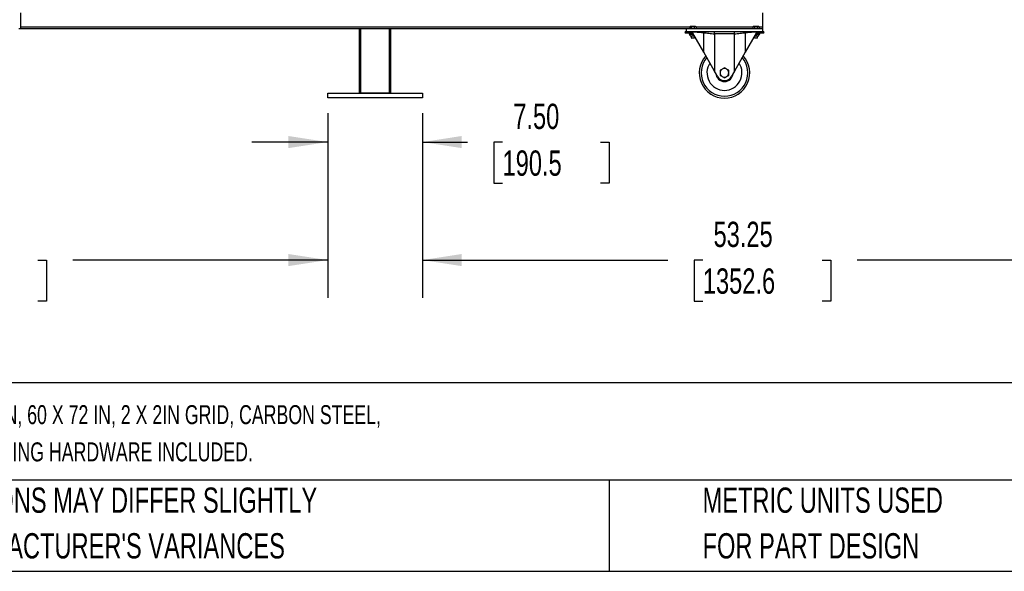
# Model space of a CAD drawing. Header units: inches. Extents: x 0.2 to 10.8, y 0.2 to 8.2.
# Tile 8 of 50: x 2.8 to 6.1, y 0.2 to 2.1. Entities that reach past the tile are written whole.
import ezdxf

# ---------------------------------------------------------------- set-up
doc = ezdxf.new("R2010")
doc.units = ezdxf.units.IN
doc.header["$MEASUREMENT"] = 0
doc.layers.add('DIMENSIONS', color=140, linetype='Continuous', lineweight=25)
doc.layers.add('TEXT', color=140, linetype='Continuous', lineweight=25)
doc.styles.add('SLDTEXTSTYLE0', font='TXT', dxfattribs={"width": 0.7})
doc.dimstyles.new('SLDDIMSTYLE0', dxfattribs={"dimtxt": 0.084961, "dimasz": 0.13, "dimexe": 0, "dimexo": 0.0625, "dimgap": 0.02124, "dimtad": 0, "dimtih": 1, "dimtoh": 1, "dimlfac": 24, "dimrnd": 1e-09, "dimzin": 12, "dimdsep": 46, "dimtxsty": 'SLDTEXTSTYLE0', "dimsah": 1, "dimcen": 0.09, "dimadec": 0, "dimazin": 3, "dimtfac": 1, "dimtofl": 0, "dimtmove": 0, "dimatfit": 3, "dimfxl": 0, "dimfrac": 2, "dimtolj": 1, "dimtzin": 12, "dimarcsym": 0})
doc.dimstyles.new('SLDDIMSTYLE1', dxfattribs={"dimtxt": 0.084961, "dimasz": 0.13, "dimexe": 0, "dimexo": 0.0625, "dimgap": 0.02124, "dimtad": 0, "dimtih": 1, "dimtoh": 1, "dimlfac": 24, "dimrnd": 1e-09, "dimzin": 4, "dimdsep": 46, "dimtxsty": 'SLDTEXTSTYLE0', "dimsah": 1, "dimcen": 0.09, "dimadec": 0, "dimazin": 1, "dimtfac": 1, "dimtmove": 0, "dimatfit": 0, "dimfxl": 0, "dimfrac": 2, "dimtolj": 1, "dimtzin": 12, "dimarcsym": 0})

# ---------------------------------------------------------------- blocks, each defined once
blk = doc.blocks.new('_D_2')
at = {"layer": 'DIMENSIONS'}
for p, q in [((1.6025, 1.7607), (1.6025, 1.151)), ((3.8213, 1.7607), (3.8213, 1.151)), ((1.6025, 1.276), (2.3563, 1.276)), ((2.4714, 1.276), (2.4429, 1.276)), ((2.4429, 1.276), (2.4429, 1.141)), ((2.8652, 1.276), (2.8937, 1.276)), ((2.8937, 1.276), (2.8937, 1.141)), ((3.8213, 1.276), (2.9803, 1.276)), ((2.4429, 1.141), (2.4714, 1.141)), ((2.8937, 1.141), (2.8652, 1.141))]:
    blk.add_line(p, q, dxfattribs=at)
for points in [[(1.6025, 1.276), (1.7325, 1.256), (1.7325, 1.296)], [(3.8213, 1.276), (3.6913, 1.296), (3.6913, 1.256)]]:
    blk.add_solid(points, dxfattribs=at)
at = {"layer": 'DIMENSIONS', "char_height": 0.08333, "attachment_point": 1, "style": 'SLDTEXTSTYLE0'}
for s, insert in [('53.25', (2.5067, 1.4024)), ('1352.6', (2.4714, 1.2484))]:
    blk.add_mtext(s, dxfattribs=dict(at, insert=insert))
blk = doc.blocks.new('_D_3')
at = {"layer": 'DIMENSIONS'}
for p, q in [((3.8213, 1.7607), (3.8213, 1.54)), ((4.1338, 1.7607), (4.1338, 1.54)), ((3.8213, 1.665), (3.5713, 1.665)), ((4.1338, 1.665), (4.2831, 1.665)), ((4.3982, 1.665), (4.3697, 1.665)), ((4.3697, 1.665), (4.3697, 1.5299)), ((4.7214, 1.665), (4.7499, 1.665)), ((4.7499, 1.665), (4.7499, 1.5299)), ((4.3697, 1.5299), (4.3982, 1.5299)), ((4.7499, 1.5299), (4.7214, 1.5299))]:
    blk.add_line(p, q, dxfattribs=at)
for points in [[(3.8213, 1.665), (3.6913, 1.685), (3.6913, 1.645)], [(4.1338, 1.665), (4.2638, 1.645), (4.2638, 1.685)]]:
    blk.add_solid(points, dxfattribs=at)
at = {"layer": 'DIMENSIONS', "char_height": 0.08333, "attachment_point": 1, "style": 'SLDTEXTSTYLE0'}
for s, insert in [('7.50', (4.4336, 1.7914)), ('190.5', (4.3982, 1.6373))]:
    blk.add_mtext(s, dxfattribs=dict(at, insert=insert))
blk = doc.blocks.new('_D_4')
at = {"layer": 'DIMENSIONS'}
for p, q in [((4.1338, 1.7607), (4.1338, 1.151)), ((6.3525, 1.7607), (6.3525, 1.151)), ((4.1338, 1.276), (4.9439, 1.276)), ((5.0591, 1.276), (5.0305, 1.276)), ((5.0305, 1.276), (5.0305, 1.141)), ((5.4529, 1.276), (5.4814, 1.276)), ((5.4814, 1.276), (5.4814, 1.141)), ((6.3525, 1.276), (5.568, 1.276)), ((5.0305, 1.141), (5.0591, 1.141)), ((5.4814, 1.141), (5.4529, 1.141))]:
    blk.add_line(p, q, dxfattribs=at)
for points in [[(4.1338, 1.276), (4.2638, 1.256), (4.2638, 1.296)], [(6.3525, 1.276), (6.2225, 1.296), (6.2225, 1.256)]]:
    blk.add_solid(points, dxfattribs=at)
at = {"layer": 'DIMENSIONS', "char_height": 0.08333, "attachment_point": 1, "style": 'SLDTEXTSTYLE0'}
for s, insert in [('53.25', (5.0944, 1.4024)), ('1352.6', (5.0591, 1.2484))]:
    blk.add_mtext(s, dxfattribs=dict(at, insert=insert))

msp = doc.modelspace()

# ---------------------------------------------------------------- linework, layer by layer
for p, q in [((2.80755, 2.09111), (2.80755, 2.04383)), ((5.25546, 2.09111), (5.25546, 2.04383)), ((2.80244, 2.03982), (2.80755, 2.03982)), ((2.80755, 2.04383), (2.80755, 2.03903)), ((5.01577, 2.04383), (2.80755, 2.04383)), ((2.80755, 2.03903), (5.00546, 2.03903)), ((3.92543, 2.03903), (3.92543, 1.82628)), ((3.93043, 1.82628), (3.93043, 2.03903)), ((4.0246, 2.03903), (4.0246, 1.82628)), ((4.0296, 1.82628), (4.0296, 2.03903)), ((5.00025, 2.02731), (5.00025, 2.02861)), ((5.0263, 2.02861), (5.00025, 2.02861)), ((5.0263, 2.02731), (5.00025, 2.02731)), ((5.00025, 2.02731), (5.00025, 2.02444)), ((5.0263, 2.02444), (5.00025, 2.02444)), ((5.00546, 2.02861), (5.00546, 2.03903)), ((5.00546, 2.03903), (5.25546, 2.03903)), ((5.01393, 2.02444), (5.01393, 2.02103)), ((5.01393, 2.02103), (5.02824, 2.02103)), ((5.01718, 2.04554), (5.01577, 2.04472)), ((5.01577, 2.04472), (5.01577, 2.03903)), ((5.0184, 2.04554), (5.01718, 2.04554)), ((5.01718, 2.01549), (5.01718, 2.02103)), ((5.01718, 2.01468), (5.02174, 2.01468)), ((5.0263, 2.04554), (5.0184, 2.04554)), ((5.02103, 2.04472), (5.02103, 2.03903)), ((5.02104, 2.01468), (5.02104, 2.00903)), ((5.02174, 2.01468), (5.03085, 2.01468)), ((5.0241, 2.04512), (5.0241, 2.04554)), ((5.03419, 2.04554), (5.0263, 2.04554)), ((5.0263, 2.02861), (5.0263, 2.02731)), ((5.0263, 2.02444), (5.0263, 2.02731)), ((5.06207, 1.96143), (5.0263, 2.02444)), ((5.0263, 2.02103), (5.0263, 2.01549)), ((5.03085, 2.01468), (5.03175, 2.01484)), ((5.03085, 2.01468), (5.03184, 2.01468)), ((5.03155, 2.00903), (5.03155, 2.01468)), ((5.03156, 2.03903), (5.03156, 2.04472)), ((5.03541, 2.04554), (5.03419, 2.04554)), ((5.03682, 2.04472), (5.03541, 2.04554)), ((5.03682, 2.04472), (5.03682, 2.03903)), ((5.2241, 2.04383), (5.03682, 2.04383)), ((5.20066, 2.02861), (5.06027, 2.02861)), ((5.06207, 1.96143), (5.06207, 2.02535)), ((5.09784, 2.0221), (5.09784, 2.02861)), ((5.09784, 2.0221), (5.09784, 1.89842)), ((5.16308, 2.0221), (5.09784, 2.0221)), ((5.16308, 2.0221), (5.16308, 2.02861)), ((5.16308, 1.89842), (5.16308, 2.0221)), ((5.19885, 2.02535), (5.19885, 1.96143)), ((5.23463, 2.02444), (5.19885, 1.96143)), ((5.22551, 2.04554), (5.2241, 2.04472)), ((5.2241, 2.04472), (5.2241, 2.03903)), ((5.22674, 2.04554), (5.22551, 2.04554)), ((5.23463, 2.04554), (5.22674, 2.04554)), ((5.22908, 2.01468), (5.23007, 2.01468)), ((5.22918, 2.01484), (5.23007, 2.01468)), ((5.22937, 2.04472), (5.22937, 2.03903)), ((5.22938, 2.01468), (5.22938, 2.00903)), ((5.23007, 2.01468), (5.23919, 2.01468)), ((5.23269, 2.02103), (5.247, 2.02103)), ((5.24252, 2.04554), (5.23463, 2.04554)), ((5.23463, 2.02861), (5.23463, 2.02731)), ((5.26067, 2.02861), (5.23463, 2.02861)), ((5.26067, 2.02731), (5.23463, 2.02731)), ((5.23463, 2.02731), (5.23463, 2.02444)), ((5.26067, 2.02444), (5.23463, 2.02444)), ((5.23463, 2.02103), (5.23463, 2.01549)), ((5.23919, 2.01468), (5.24374, 2.01468)), ((5.23988, 2.00903), (5.23988, 2.01468)), ((5.23989, 2.03903), (5.23989, 2.04472)), ((5.24374, 2.04554), (5.24252, 2.04554)), ((5.24515, 2.04472), (5.24374, 2.04554)), ((5.24374, 2.01549), (5.24374, 2.02103)), ((5.24515, 2.04472), (5.24515, 2.03903)), ((5.25546, 2.04383), (5.24515, 2.04383)), ((5.247, 2.02103), (5.247, 2.02444)), ((5.25546, 2.04383), (5.25546, 2.03903)), ((5.25546, 2.03903), (5.25546, 2.02861)), ((5.26067, 2.02861), (5.26067, 2.02731)), ((5.26067, 2.02444), (5.26067, 2.02731)), ((5.02104, 2.00903), (5.02229, 2.00778)), ((5.02104, 2.00903), (5.03155, 2.00903)), ((5.0303, 2.00778), (5.02229, 2.00778)), ((5.0303, 2.00778), (5.03155, 2.00903)), ((5.22938, 2.00903), (5.23063, 2.00778)), ((5.22938, 2.00903), (5.23988, 2.00903)), ((5.23863, 2.00778), (5.23063, 2.00778)), ((5.23863, 2.00778), (5.23988, 2.00903)), ((5.09784, 1.89842), (5.06207, 1.96143)), ((5.19885, 1.96143), (5.16308, 1.89842)), ((5.10804, 1.88046), (5.09784, 1.89842)), ((5.16308, 1.89842), (5.15288, 1.88046)), ((3.82127, 1.81065), (3.82127, 1.82628)), ((3.82127, 1.82628), (4.13377, 1.82628)), ((4.0246, 1.82628), (3.93043, 1.82628)), ((4.13377, 1.82628), (4.13377, 1.81065)), ((4.13377, 1.81065), (3.82127, 1.81065))]:
    msp.add_line(p, q)
for centre, radius, start, end in [((5.20169, 2.02583), 0.00288, 104.9746, 189.56058), ((5.13046, 1.89319), 0.08333, 137.60817, 270), ((5.13046, 1.89319), 0.08333, 270, 42.39183), ((5.13046, 1.89319), 0.07708, 139.12627, 270), ((5.13046, 1.89319), 0.05781, 146.07047, 270), ((5.13046, 1.89319), 0.07708, 270, 40.87373), ((5.13046, 1.89319), 0.05781, 270, 33.92953), ((5.13046, 1.89319), 0.02865, 183.74466, 270), ((5.13046, 1.89319), 0.01432, 120, 180), ((5.13046, 1.89319), 0.01432, 180, 240), ((5.13046, 1.89319), 0.01432, 60, 120), ((5.13046, 1.89319), 0.02865, 270, 356.25534), ((5.13046, 1.89319), 0.01432, 0, 60), ((5.13046, 1.89319), 0.01432, 300, 0), ((5.13046, 1.89319), 0.02578, 209.5866, 330.4134), ((5.13046, 1.89319), 0.01432, 240, 300)]:
    msp.add_arc(centre, radius, start, end)
for points in [[(5.01577, 2.04472), (5.01663, 2.04522), (5.0175, 2.04554), (5.0184, 2.04554)], [(5.01718, 2.01549), (5.01867, 2.01499), (5.02018, 2.01468), (5.02174, 2.01468)], [(5.01718, 2.01468), (5.01718, 2.01468), (5.01718, 2.01499), (5.01718, 2.01549)], [(5.0184, 2.04554), (5.0193, 2.04554), (5.02017, 2.04522), (5.02103, 2.04472)], [(5.02103, 2.04472), (5.02275, 2.04522), (5.0245, 2.04554), (5.0263, 2.04554)], [(5.02174, 2.01468), (5.02329, 2.01468), (5.02481, 2.01499), (5.0263, 2.01549)], [(5.0263, 2.04554), (5.02809, 2.04554), (5.02984, 2.04522), (5.03156, 2.04472)], [(5.0263, 2.01549), (5.02778, 2.01499), (5.0293, 2.01468), (5.03085, 2.01468)], [(5.03156, 2.04472), (5.03242, 2.04522), (5.03329, 2.04554), (5.03419, 2.04554)], [(5.03419, 2.04554), (5.03509, 2.04554), (5.03596, 2.04522), (5.03682, 2.04472)], [(5.2241, 2.04472), (5.22496, 2.04522), (5.22584, 2.04554), (5.22674, 2.04554)], [(5.22674, 2.04554), (5.22763, 2.04554), (5.22851, 2.04522), (5.22937, 2.04472)], [(5.22937, 2.04472), (5.23109, 2.04522), (5.23283, 2.04554), (5.23463, 2.04554)], [(5.23007, 2.01468), (5.23163, 2.01468), (5.23314, 2.01499), (5.23463, 2.01549)], [(5.23463, 2.04554), (5.23643, 2.04554), (5.23817, 2.04522), (5.23989, 2.04472)], [(5.23463, 2.01549), (5.23612, 2.01499), (5.23763, 2.01468), (5.23919, 2.01468)], [(5.23919, 2.01468), (5.24074, 2.01468), (5.24225, 2.01499), (5.24374, 2.01549)], [(5.23989, 2.04472), (5.24075, 2.04522), (5.24162, 2.04554), (5.24252, 2.04554)], [(5.24252, 2.04554), (5.24342, 2.04554), (5.24429, 2.04522), (5.24515, 2.04472)], [(5.24374, 2.01549), (5.24374, 2.01499), (5.24374, 2.01468), (5.24374, 2.01468)]]:
    msp.add_open_spline(points, degree=3)
for points, knots in [([(5.05998, 2.02861), (5.05764, 2.02861), (5.05521, 2.02861), (5.05008, 2.02861), (5.04739, 2.02861), (5.04172, 2.02861), (5.03875, 2.02861), (5.03262, 2.02861), (5.02946, 2.02861), (5.0263, 2.02861)], [0, 0, 0, 0, 0.25, 0.25, 0.5, 0.5, 0.75, 0.75, 1, 1, 1, 1]), ([(5.06207, 2.02535), (5.06185, 2.02535), (5.06139, 2.02536), (5.06069, 2.02537), (5.05997, 2.02538), (5.05921, 2.0254), (5.05843, 2.02543), (5.05763, 2.02546), (5.05679, 2.0255), (5.05593, 2.02555), (5.05504, 2.0256), (5.05327, 2.02571), (5.05009, 2.02595), (5.04589, 2.02629), (5.04181, 2.02661), (5.03867, 2.02683), (5.03621, 2.02699), (5.03424, 2.0271), (5.03254, 2.02717), (5.0309, 2.02723), (5.02931, 2.02727), (5.02779, 2.0273), (5.02679, 2.02731), (5.0263, 2.02731)], [0, 0, 0, 0, 0.0224697, 0.0454951, 0.0690771, 0.0932169, 0.1179151, 0.1431725, 0.1689901, 0.1953683, 0.222308, 0.2498097, 0.3540213, 0.4999794, 0.6019445, 0.6853504, 0.7501966, 0.7957177, 0.8396795, 0.8820851, 0.9229377, 0.9622413, 1, 1, 1, 1]), ([(5.06207, 2.02535), (5.06207, 2.02574), (5.06203, 2.02615), (5.06182, 2.02695), (5.06166, 2.02734), (5.06125, 2.02797), (5.06101, 2.02822), (5.06049, 2.02854), (5.06022, 2.02861), (5.05998, 2.02861)], [0, 0, 0, 0, 0.25, 0.25, 0.5, 0.5, 0.75, 0.75, 1, 1, 1, 1]), ([(5.06207, 2.02535), (5.06455, 2.02535), (5.06721, 2.02515), (5.07282, 2.02454), (5.07577, 2.02413), (5.08185, 2.02332), (5.08499, 2.02291), (5.09137, 2.0223), (5.09461, 2.0221), (5.09784, 2.0221)], [0, 0, 0, 0, 0.25, 0.25, 0.5, 0.5, 0.75, 0.75, 1, 1, 1, 1]), ([(5.16308, 2.0221), (5.16632, 2.0221), (5.16956, 2.0223), (5.17593, 2.02291), (5.17907, 2.02332), (5.18516, 2.02413), (5.1881, 2.02454), (5.19371, 2.02515), (5.19637, 2.02535), (5.19885, 2.02535)], [0, 0, 0, 0, 0.25, 0.25, 0.5, 0.5, 0.75, 0.75, 1, 1, 1, 1]), ([(5.23463, 2.02731), (5.23434, 2.02731), (5.23375, 2.02731), (5.23285, 2.0273), (5.23194, 2.02728), (5.231, 2.02726), (5.23004, 2.02723), (5.22906, 2.0272), (5.22806, 2.02716), (5.22705, 2.02711), (5.22601, 2.02706), (5.22398, 2.02695), (5.22047, 2.02671), (5.21611, 2.02637), (5.21213, 2.02605), (5.20921, 2.02583), (5.20701, 2.02567), (5.2053, 2.02556), (5.20386, 2.02549), (5.2025, 2.02543), (5.20121, 2.02539), (5.2, 2.02536), (5.19923, 2.02536), (5.19885, 2.02535)], [0, 0, 0, 0, 0.0224697, 0.0454951, 0.0690771, 0.0932169, 0.1179151, 0.1431725, 0.1689901, 0.1953683, 0.222308, 0.2498097, 0.3540213, 0.4999794, 0.6019445, 0.6853504, 0.7501966, 0.7957177, 0.8396795, 0.8820851, 0.9229377, 0.9622413, 1, 1, 1, 1]), ([(5.23463, 2.02861), (5.23147, 2.02861), (5.22831, 2.02861), (5.22218, 2.02861), (5.21921, 2.02861), (5.21354, 2.02861), (5.21084, 2.02861), (5.20571, 2.02861), (5.20328, 2.02861), (5.20095, 2.02861)], [0, 0, 0, 0, 0.25, 0.25, 0.5, 0.5, 0.75, 0.75, 1, 1, 1, 1]), ([(5.1233, 1.9056), (5.12208, 1.90489), (5.12087, 1.90419), (5.11849, 1.90282), (5.11731, 1.90214), (5.11614, 1.90146)], [0, 0, 0, 0, 0.5, 0.5, 1, 1, 1, 1]), ([(5.11614, 1.90146), (5.11614, 1.90011), (5.11614, 1.89875), (5.11614, 1.896), (5.11614, 1.8946), (5.11614, 1.89319)], [0, 0, 0, 0, 0.5, 0.5, 1, 1, 1, 1]), ([(5.11614, 1.89319), (5.11614, 1.89178), (5.11614, 1.89039), (5.11614, 1.88764), (5.11614, 1.88627), (5.11614, 1.88492)], [0, 0, 0, 0, 0.5, 0.5, 1, 1, 1, 1]), ([(5.11614, 1.88492), (5.11731, 1.88425), (5.11849, 1.88357), (5.12087, 1.88219), (5.12208, 1.88149), (5.1233, 1.88079)], [0, 0, 0, 0, 0.5, 0.5, 1, 1, 1, 1]), ([(5.13046, 1.90973), (5.12929, 1.90906), (5.12811, 1.90837), (5.12573, 1.907), (5.12452, 1.9063), (5.1233, 1.9056)], [0, 0, 0, 0, 0.5, 0.5, 1, 1, 1, 1]), ([(5.13762, 1.9056), (5.1364, 1.9063), (5.1352, 1.907), (5.13281, 1.90837), (5.13163, 1.90906), (5.13046, 1.90973)], [0, 0, 0, 0, 0.5, 0.5, 1, 1, 1, 1]), ([(5.14479, 1.90146), (5.14362, 1.90214), (5.14244, 1.90282), (5.14005, 1.90419), (5.13885, 1.90489), (5.13762, 1.9056)], [0, 0, 0, 0, 0.5, 0.5, 1, 1, 1, 1]), ([(5.13762, 1.88079), (5.13885, 1.88149), (5.14005, 1.88219), (5.14244, 1.88357), (5.14362, 1.88425), (5.14479, 1.88492)], [0, 0, 0, 0, 0.5, 0.5, 1, 1, 1, 1]), ([(5.14479, 1.89319), (5.14479, 1.8946), (5.14479, 1.896), (5.14479, 1.89875), (5.14479, 1.90011), (5.14479, 1.90146)], [0, 0, 0, 0, 0.5, 0.5, 1, 1, 1, 1]), ([(5.14479, 1.88492), (5.14479, 1.88627), (5.14479, 1.88764), (5.14479, 1.89039), (5.14479, 1.89178), (5.14479, 1.89319)], [0, 0, 0, 0, 0.5, 0.5, 1, 1, 1, 1]), ([(5.1233, 1.88079), (5.12452, 1.88008), (5.12573, 1.87939), (5.12811, 1.87801), (5.12929, 1.87733), (5.13046, 1.87665)], [0, 0, 0, 0, 0.5, 0.5, 1, 1, 1, 1]), ([(5.13046, 1.87665), (5.13163, 1.87733), (5.13281, 1.87801), (5.1352, 1.87939), (5.1364, 1.88008), (5.13762, 1.88079)], [0, 0, 0, 0, 0.5, 0.5, 1, 1, 1, 1])]:
    msp.add_open_spline(points, degree=3, knots=knots)
at = {"layer": 'TEXT'}
for p, q in [((10.75, 0.87111), (0.25, 0.87111)), ((10.75, 0.55), (0.25, 0.55)), ((4.74986, 0.55), (4.74986, 0.25)), ((0.25, 0.25), (10.75, 0.25))]:
    msp.add_line(p, q, dxfattribs=at)

# ---------------------------------------------------------------- texts
at = {"layer": 'TEXT', "attachment_point": 1, "style": 'SLDTEXTSTYLE0'}
for s, insert, char_height in [('HUSKY RACK AND WIRE VELOX SERIES MACHINE GUARDING DOOR, SLIDE LEFT OPEN, 60 X 72 IN, 2 X 2IN GRID, CARBON STEEL,', (0.31361, 0.79762), 0.0625), ('YELLOW AND BLACK. 3 DOOR POSTS XG5506T, ADJACENT PANEL X05866 AND MOUNTING HARDWARE INCLUDED.', (0.31361, 0.67492), 0.0625), ('PART DIMENSIONS MAY DIFFER SLIGHTLY', (2.17005, 0.52614), 0.0833333), ('METRIC UNITS USED', (5.0582, 0.52614), 0.0833333), ("DUE TO MANUFACTURER'S VARIANCES", (2.17005, 0.37566), 0.0833333), ('FOR PART DESIGN', (5.0582, 0.37566), 0.0833333)]:
    msp.add_mtext(s, dxfattribs=dict(at, insert=insert, char_height=char_height))

# ---------------------------------------------------------------- dimensions: what is measured, and where the dimension line sits
at = {"layer": 'DIMENSIONS'}
for base, p1, dimstyle, picture, middle in [((3.82127, 1.27599), (1.60252, 1.81065), 'SLDDIMSTYLE0', '_D_2', (2.66829, 1.27599)), ((3.82127, 1.66496), (4.13377, 1.81065), 'SLDDIMSTYLE1', '_D_3', (4.5598, 1.66496))]:
    dim = msp.add_linear_dim(base=base, p1=p1, p2=(3.82127, 1.81065), dimstyle=dimstyle, dxfattribs=at)
    dim.commit()
    dim.dimension.update_dxf_attribs({"geometry": picture, "text_midpoint": middle, "dimtype": 160})
dim = msp.add_linear_dim(base=(6.35252, 1.27599), p1=(4.13377, 1.81065), p2=(6.35252, 1.81065), angle=0, dimstyle='SLDDIMSTYLE0', dxfattribs=at)
dim.commit()
dim.dimension.update_dxf_attribs({"geometry": '_D_4', "text_midpoint": (5.25597, 1.27599), "dimtype": 160})

doc.saveas('drawing.dxf')
